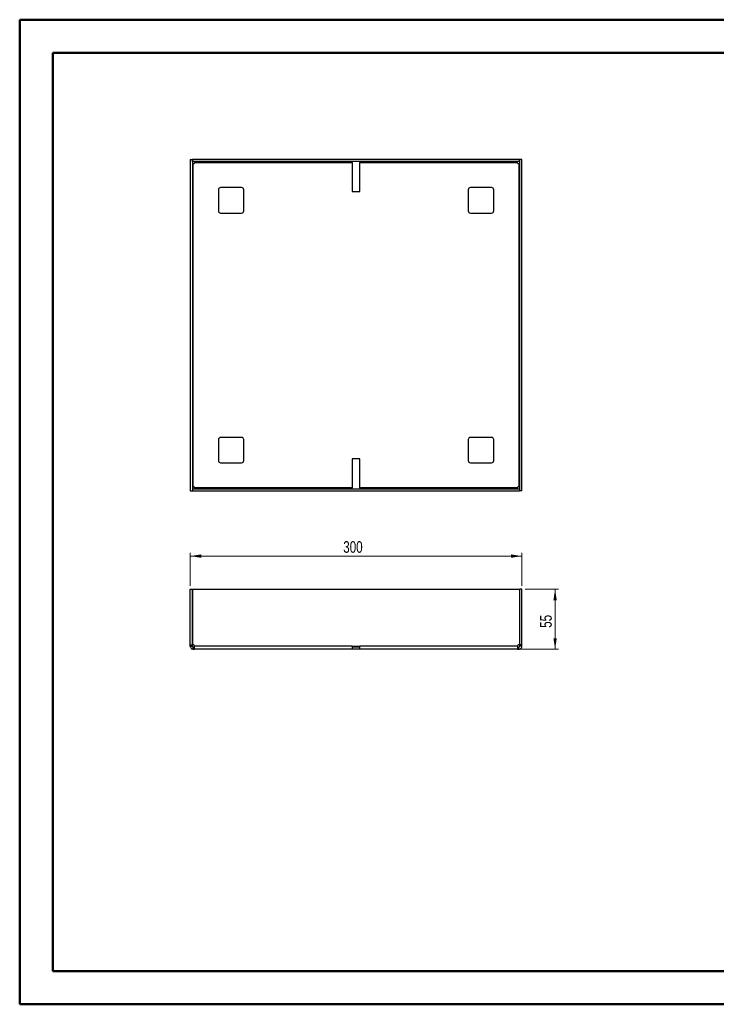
# Paper-space layout 'Sheet2' of a CAD drawing. Header units: millimetres. Extents: x 0 to 420, y 0 to 297.
# Tile 1 of 2: x 0 to 210, y 0 to 297. Entities that reach past the tile are written whole.
import ezdxf

# ---------------------------------------------------------------- set-up
doc = ezdxf.new("R2010")
doc.units = ezdxf.units.MM
doc.styles.add('SLDTEXTSTYLE1', font='TXT', dxfattribs={"width": 0.75})
doc.dimstyles.new('SLDDIMSTYLE0', dxfattribs={"dimtxt": 3.5, "dimasz": 3.302, "dimexe": 0, "dimexo": 0.0625, "dimgap": 0.875, "dimtad": 1, "dimdec": 0, "dimlfac": 3, "dimrnd": 1e-09, "dimzin": 12, "dimdsep": 46, "dimtxsty": 'SLDTEXTSTYLE1', "dimsah": 1, "dimcen": 0.09, "dimadec": 0, "dimazin": 3, "dimtfac": 1, "dimtdec": 0, "dimtofl": 0, "dimtmove": 0, "dimatfit": 3, "dimfxl": 0, "dimfrac": 2, "dimtolj": 1, "dimtzin": 12, "dimarcsym": 0})
doc.dimstyles.new('SLDDIMSTYLE1', dxfattribs={"dimtxt": 3.5, "dimasz": 3.302, "dimexe": 0, "dimexo": 0.0625, "dimgap": 0.875, "dimtad": 1, "dimdec": 0, "dimlfac": 3, "dimrnd": 1e-09, "dimzin": 12, "dimdsep": 46, "dimtxsty": 'SLDTEXTSTYLE1', "dimsah": 1, "dimcen": 0.09, "dimadec": 0, "dimazin": 3, "dimtfac": 1, "dimtdec": 0, "dimtmove": 0, "dimatfit": 0, "dimfxl": 0, "dimfrac": 2, "dimtolj": 1, "dimtzin": 12, "dimarcsym": 0})

# ---------------------------------------------------------------- blocks, each defined once
blk = doc.blocks.new('_D')
at = {"color": 7, "linetype": 'Continuous', "lineweight": 0}
for p, q in [((51.78, 126.41), (51.78, 136.41)), ((51.78, 135.41), (151.78, 135.41)), ((151.78, 126.41), (151.78, 136.41))]:
    blk.add_line(p, q, dxfattribs=at)
at = {"color": 7, "linetype": 'Continuous', "lineweight": 18}
for points in [[(51.78, 135.41), (55.09, 134.9), (55.09, 135.92)], [(151.78, 135.41), (148.48, 135.92), (148.48, 134.9)]]:
    blk.add_solid(points, dxfattribs=at)
at = {"color": 7, "linetype": 'Continuous', "lineweight": 18, "insert": (97.91, 139.92), "char_height": 3.5, "attachment_point": 1, "style": 'SLDTEXTSTYLE1'}
blk.add_mtext('300', dxfattribs=at)
blk = doc.blocks.new('_D_1')
at = {"color": 7, "linetype": 'Continuous', "lineweight": 0}
for p, q in [((152.78, 125.41), (162.78, 125.41)), ((161.78, 125.41), (161.78, 107.33)), ((151.47, 107.33), (162.78, 107.33))]:
    blk.add_line(p, q, dxfattribs=at)
at = {"color": 7, "linetype": 'Continuous', "lineweight": 18}
for points in [[(161.78, 125.41), (161.28, 122.11), (162.29, 122.11)], [(161.78, 107.33), (162.29, 110.63), (161.28, 110.63)]]:
    blk.add_solid(points, dxfattribs=at)
at = {"color": 7, "linetype": 'Continuous', "lineweight": 18, "insert": (157.27, 113.78), "char_height": 3.5, "attachment_point": 1, "rotation": 90, "style": 'SLDTEXTSTYLE1'}
blk.add_mtext('55', dxfattribs=at)

psp = doc.layouts.new('Sheet2')

# ---------------------------------------------------------------- linework, layer by layer
at = {"color": 7, "linetype": 'Continuous', "lineweight": 50}
for p, q in [((0.38, 0.21), (0.38, 297.21)), ((0.38, 297.21), (420.38, 297.21)), ((10.38, 10.21), (10.38, 287.21)), ((10.38, 287.21), (410.38, 287.21)), ((10.38, 10.21), (410.38, 10.21)), ((0.38, 0.21), (420.38, 0.21))]:
    psp.add_line(p, q, dxfattribs=at)
at = {"color": 7, "linetype": 'Continuous', "lineweight": 25}
for p, q in [((51.78, 255.02), (51.78, 155.09)), ((51.78, 255.02), (52.45, 255.02)), ((52.45, 255.02), (52.45, 155.09)), ((52.47, 254.39), (52.47, 255.06)), ((151.1, 255.06), (52.47, 255.06)), ((151.1, 254.39), (52.47, 254.39)), ((52.72, 156.37), (52.72, 253.74)), ((52.77, 253.74), (52.72, 253.74)), ((53.1, 254.12), (100.62, 254.12)), ((53.1, 254.12), (53.1, 254.08)), ((100.62, 254.12), (100.62, 254.39)), ((100.62, 254.12), (100.62, 245.39)), ((102.95, 254.39), (102.95, 254.12)), ((102.95, 254.12), (150.47, 254.12)), ((102.95, 245.39), (102.95, 254.12)), ((150.47, 254.08), (150.47, 254.12)), ((150.85, 253.74), (150.8, 253.74)), ((150.85, 253.74), (150.85, 156.37)), ((151.1, 254.39), (151.1, 255.06)), ((151.12, 155.09), (151.12, 255.02)), ((151.78, 255.02), (151.12, 255.02)), ((151.78, 155.09), (151.78, 255.02)), ((67.28, 246.56), (60.95, 246.56)), ((142.62, 246.56), (136.28, 246.56)), ((60.28, 245.89), (60.28, 239.56)), ((67.95, 239.56), (67.95, 245.89)), ((100.62, 245.39), (102.95, 245.39)), ((135.62, 245.89), (135.62, 239.56)), ((143.28, 239.56), (143.28, 245.89)), ((60.95, 238.89), (67.28, 238.89)), ((136.28, 238.89), (142.62, 238.89)), ((60.28, 170.56), (60.28, 164.22)), ((67.28, 171.22), (60.95, 171.22)), ((67.95, 164.22), (67.95, 170.56)), ((135.62, 170.56), (135.62, 164.22)), ((142.62, 171.22), (136.28, 171.22)), ((143.28, 164.22), (143.28, 170.56)), ((60.95, 163.56), (67.28, 163.56)), ((102.95, 164.72), (100.62, 164.72)), ((100.62, 164.72), (100.62, 155.99)), ((102.95, 155.99), (102.95, 164.72)), ((136.28, 163.56), (142.62, 163.56)), ((51.78, 155.09), (52.45, 155.09)), ((52.47, 155.72), (52.47, 155.06)), ((52.47, 155.72), (151.1, 155.72)), ((52.47, 155.06), (151.1, 155.06)), ((52.72, 156.37), (52.77, 156.37)), ((53.1, 156.04), (53.1, 155.99)), ((100.62, 155.99), (53.1, 155.99)), ((100.62, 155.72), (100.62, 155.99)), ((150.47, 155.99), (102.95, 155.99)), ((102.95, 155.99), (102.95, 155.72)), ((150.47, 155.99), (150.47, 156.04)), ((150.8, 156.37), (150.85, 156.37)), ((151.1, 155.72), (151.1, 155.06)), ((151.78, 155.09), (151.12, 155.09)), ((51.78, 125.41), (52.45, 125.41)), ((51.78, 108.64), (51.78, 125.41)), ((52.45, 108.64), (52.45, 125.41)), ((52.47, 125.41), (151.1, 125.41)), ((52.47, 125.41), (52.47, 108.64)), ((151.1, 125.41), (151.1, 108.64)), ((151.12, 108.64), (151.12, 125.41)), ((151.78, 125.41), (151.12, 125.41)), ((151.78, 108.64), (151.78, 125.41)), ((51.78, 108.64), (52.45, 108.64)), ((51.78, 108.31), (51.78, 108.64)), ((51.78, 108.31), (52.45, 108.31)), ((51.78, 108.26), (51.78, 108.31)), ((51.78, 108.26), (52.45, 108.26)), ((52.45, 108.31), (52.45, 108.64)), ((52.45, 108.26), (52.45, 108.31)), ((52.77, 108.64), (52.47, 108.64)), ((52.72, 107.33), (52.72, 107.99)), ((52.72, 107.99), (52.77, 107.99)), ((52.72, 107.33), (52.77, 107.33)), ((52.77, 107.33), (52.77, 107.99)), ((52.77, 107.99), (53.1, 107.99)), ((52.77, 107.33), (53.1, 107.33)), ((53.1, 108.26), (53.1, 108.31)), ((100.62, 108.26), (53.1, 108.26)), ((100.62, 107.33), (53.1, 107.33)), ((100.62, 108.26), (100.62, 107.33)), ((100.62, 108.26), (102.95, 108.26)), ((102.95, 107.99), (100.62, 107.99)), ((102.95, 107.33), (100.62, 107.33)), ((102.95, 107.33), (102.95, 108.26)), ((150.47, 108.26), (102.95, 108.26)), ((150.47, 107.33), (102.95, 107.33)), ((150.47, 108.31), (150.47, 108.26)), ((150.47, 107.99), (150.8, 107.99)), ((150.47, 107.33), (150.8, 107.33)), ((151.1, 108.64), (150.8, 108.64)), ((150.8, 107.33), (150.8, 107.99)), ((150.8, 107.99), (150.85, 107.99)), ((150.8, 107.33), (150.85, 107.33)), ((150.85, 107.33), (150.85, 107.99)), ((151.78, 108.64), (151.12, 108.64)), ((151.12, 108.31), (151.12, 108.64)), ((151.78, 108.31), (151.12, 108.31)), ((151.12, 108.26), (151.12, 108.31)), ((151.78, 108.26), (151.12, 108.26)), ((151.78, 108.31), (151.78, 108.64)), ((151.78, 108.26), (151.78, 108.31))]:
    psp.add_line(p, q, dxfattribs=at)
for centre, radius, start, end in [((52.77, 254.08), 0.333, 270, 0), ((150.8, 254.08), 0.333, 180, 270), ((60.95, 245.89), 0.667, 90, 180), ((67.28, 245.89), 0.667, 0, 90), ((136.28, 245.89), 0.667, 90, 180), ((142.62, 245.89), 0.667, 0, 90), ((60.95, 239.56), 0.667, 180, 270), ((67.28, 239.56), 0.667, 270, 0), ((136.28, 239.56), 0.667, 180, 270), ((142.62, 239.56), 0.667, 270, 0), ((60.95, 170.56), 0.667, 90, 180), ((67.28, 170.56), 0.667, 0, 90), ((136.28, 170.56), 0.667, 90, 180), ((142.62, 170.56), 0.667, 0, 90), ((60.95, 164.22), 0.667, 180, 270), ((67.28, 164.22), 0.667, 270, 0), ((136.28, 164.22), 0.667, 180, 270), ((142.62, 164.22), 0.667, 270, 0), ((52.77, 156.04), 0.333, 0, 90), ((150.8, 156.04), 0.333, 90, 180), ((52.77, 108.31), 0.333, 0, 90), ((150.8, 108.31), 0.333, 90, 180)]:
    psp.add_arc(centre, radius, start, end, dxfattribs=at)
for points, knots in [([(52.72, 253.74), (52.65, 253.74), (52.58, 253.74), (52.48, 253.74), (52.45, 253.74), (52.45, 253.74)], [0, 0, 0, 0, 0.5, 0.5, 1, 1, 1, 1]), ([(53.1, 254.39), (53.1, 254.39), (53.1, 254.36), (53.1, 254.26), (53.1, 254.19), (53.1, 254.12)], [0, 0, 0, 0, 0.5, 0.5, 1, 1, 1, 1]), ([(150.47, 254.12), (150.47, 254.19), (150.47, 254.26), (150.47, 254.36), (150.47, 254.39), (150.47, 254.39)], [0, 0, 0, 0, 0.5, 0.5, 1, 1, 1, 1]), ([(151.12, 253.74), (151.12, 253.74), (151.09, 253.74), (150.99, 253.74), (150.92, 253.74), (150.85, 253.74)], [0, 0, 0, 0, 0.5, 0.5, 1, 1, 1, 1]), ([(52.45, 156.37), (52.45, 156.37), (52.48, 156.37), (52.58, 156.37), (52.65, 156.37), (52.72, 156.37)], [0, 0, 0, 0, 0.5, 0.5, 1, 1, 1, 1]), ([(53.1, 155.99), (53.1, 155.92), (53.1, 155.85), (53.1, 155.75), (53.1, 155.72), (53.1, 155.72)], [0, 0, 0, 0, 0.5, 0.5, 1, 1, 1, 1]), ([(150.47, 155.72), (150.47, 155.72), (150.47, 155.75), (150.47, 155.85), (150.47, 155.92), (150.47, 155.99)], [0, 0, 0, 0, 0.5, 0.5, 1, 1, 1, 1]), ([(150.85, 156.37), (150.92, 156.37), (150.99, 156.37), (151.09, 156.37), (151.12, 156.37), (151.12, 156.37)], [0, 0, 0, 0, 0.5, 0.5, 1, 1, 1, 1]), ([(51.78, 108.26), (51.78, 108.14), (51.81, 108.02), (51.9, 107.79), (51.97, 107.69), (52.14, 107.52), (52.25, 107.45), (52.47, 107.35), (52.6, 107.33), (52.72, 107.33)], [0, 0, 0, 0, 0.25, 0.25, 0.5, 0.5, 0.75, 0.75, 1, 1, 1, 1]), ([(52.45, 108.26), (52.45, 108.19), (52.48, 108.12), (52.58, 108.02), (52.65, 107.99), (52.72, 107.99)], [0, 0, 0, 0, 0.5, 0.5, 1, 1, 1, 1]), ([(53.1, 107.33), (53.1, 107.33), (53.1, 107.35), (53.1, 107.45), (53.1, 107.52), (53.1, 107.69), (53.1, 107.79), (53.1, 108.02), (53.1, 108.14), (53.1, 108.26)], [0, 0, 0, 0, 0.25, 0.25, 0.5, 0.5, 0.75, 0.75, 1, 1, 1, 1]), ([(150.47, 108.26), (150.47, 108.14), (150.47, 108.02), (150.47, 107.79), (150.47, 107.69), (150.47, 107.52), (150.47, 107.45), (150.47, 107.35), (150.47, 107.33), (150.47, 107.33)], [0, 0, 0, 0, 0.25, 0.25, 0.5, 0.5, 0.75, 0.75, 1, 1, 1, 1]), ([(150.85, 107.99), (150.92, 107.99), (150.99, 108.02), (151.09, 108.12), (151.12, 108.19), (151.12, 108.26)], [0, 0, 0, 0, 0.5, 0.5, 1, 1, 1, 1]), ([(150.85, 107.33), (150.97, 107.33), (151.1, 107.35), (151.32, 107.45), (151.43, 107.52), (151.6, 107.69), (151.67, 107.79), (151.76, 108.02), (151.78, 108.14), (151.78, 108.26)], [0, 0, 0, 0, 0.25, 0.25, 0.5, 0.5, 0.75, 0.75, 1, 1, 1, 1])]:
    psp.add_open_spline(points, degree=3, knots=knots, dxfattribs=at)

# ---------------------------------------------------------------- dimensions: what is measured, and where the dimension line sits
at = {"color": 7, "linetype": 'Continuous', "lineweight": 18}
dim = psp.add_linear_dim(base=(151.78, 135.41), p1=(51.78, 125.41), p2=(151.78, 125.41), dimstyle='SLDDIMSTYLE0', dxfattribs=at)
dim.commit()
dim.dimension.update_dxf_attribs({"geometry": '_D', "text_midpoint": (101.78, 135.41), "dimtype": 160})
dim = psp.add_linear_dim(base=(161.78, 107.33), p1=(151.78, 125.41), p2=(150.47, 107.33), angle=90, text='55', dimstyle='SLDDIMSTYLE1', dxfattribs=at)
dim.commit()
dim.dimension.update_dxf_attribs({"geometry": '_D_1', "text_midpoint": (161.78, 116.37), "dimtype": 160})

doc.saveas('drawing.dxf')
